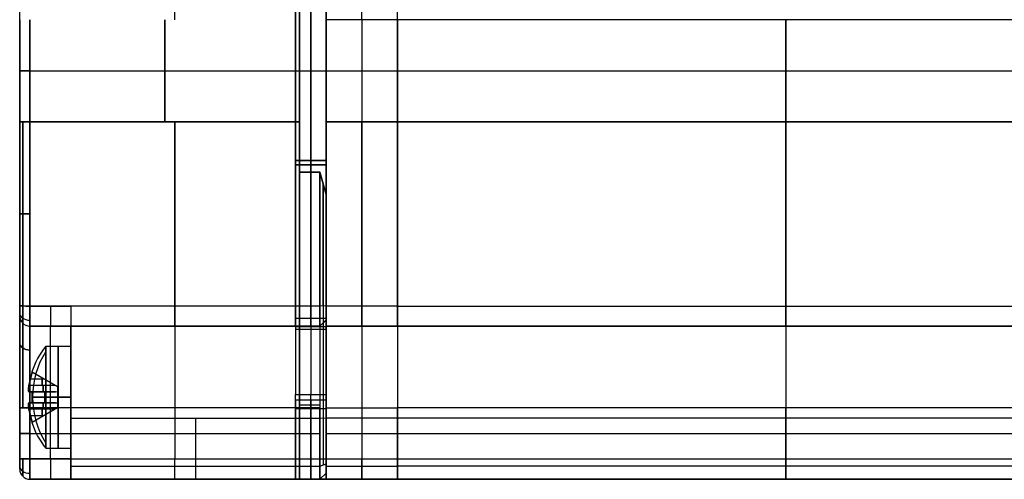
# Model space of a CAD drawing. Extents: x -43.8 to 43.8, y -20 to 37.2.
# Tile 1 of 12: x -43.8 to 4.4, y -20 to 2.5. Entities that reach past the tile are written whole.
import ezdxf

# ---------------------------------------------------------------- set-up
doc = ezdxf.new("R2010")
doc.units = 0
doc.layers.add('DEFAULT', color=7, linetype='CONTINUOUS')

msp = doc.modelspace()

# ---------------------------------------------------------------- linework, layer by layer
at = {"layer": 'DEFAULT'}
for p, q in [((-43.75, -19.5, 25.25), (-43.75, 24.5, 25.25)), ((-30.25, -4.387, 45.25), (-30.25, 4.387, 45.25)), ((-30.25, 4.387, 5.25), (-30.25, -4.387, 5.25)), ((-29.5, -4.387, 45.25), (-29.5, 4.387, 45.25)), ((-29.5, 4.387, 5.25), (-29.5, -4.387, 5.25)), ((-28.75, 4.387, 45.25), (-28.75, -4.387, 45.25)), ((-28.75, -4.387, 5.25), (-28.75, 4.387, 5.25)), ((-43.75, 2.5, 5.75), (-43.75, -2.5, 5.75)), ((-43.75, -2.5, 44.75), (-43.75, 2.5, 44.75)), ((-43.75, 2.5, 5.75), (-43.75, 2.5, 44.75)), ((-43.25, -2.5, 45.25), (-43.25, 2.5, 45.25)), ((-43.25, 2.5, 5.25), (-43.25, -2.5, 5.25)), ((-36.65, -2.5, 45.25), (-36.65, 2.5, 45.25)), ((-36.65, 2.5, 5.25), (-36.65, -2.5, 5.25)), ((-30.05, 2.5, 45.25), (-30.05, -2.5, 45.25)), ((-30.05, -2.5, 5.25), (-30.05, 2.5, 5.25)), ((-28.75, -2.5, 5.25), (-28.75, 2.5, 5.25)), ((-28.75, 2.5, 45.25), (-28.75, -2.5, 45.25)), ((-25.25, 2.5, 5.25), (-28.75, 2.5, 5.25)), ((-27, 2.5, 45.25), (-27, -2.5, 45.25)), ((-27, 2.5, 5.25), (-27, -2.5, 5.25)), ((-25.25, -2.5, 45.25), (-25.25, 2.5, 45.25)), ((-25.25, -2.5, 5.25), (-25.25, 2.5, 5.25)), ((-25.25, -2.5, 45.25), (-25.25, 2.5, 45.25)), ((12.75, 2.5, 5.25), (-25.25, 2.5, 5.25)), ((-25.25, 2.5, 5.25), (-25.25, -2.5, 5.25)), ((-6.25, -2.5, 45.25), (-6.25, 2.5, 45.25)), ((-6.25, 2.5, 5.25), (-6.25, -2.5, 5.25)), ((-30.25, 0, 5.25), (-28.75, 0, 5.25)), ((-28.75, 0, 45.25), (-25.25, 0, 45.25)), ((-25.25, 0, 45.25), (12.75, 0, 45.25)), ((-25.25, 0, 5.25), (12.75, 0, 5.25)), ((-43.25, 0, 45.25), (-30.05, 0, 45.25)), ((-43.25, 0, 5.25), (-30.05, 0, 5.25)), ((-30.25, 0, 45.25), (-28.75, 0, 45.25)), ((-30.05, -0.25, 45.25), (-30.05, -0.25, 43.948)), ((-30.05, -0.25, 6.552), (-30.05, -0.25, 5.25)), ((-28.75, 0, 45.25), (-28.75, 0, 37.275)), ((-28.75, 0, 13.225), (-28.75, 0, 5.25)), ((-28.75, 0, 5.25), (-25.25, 0, 5.25)), ((-43.75, -2.5, 5.75), (-43.75, -11.509, 5.828)), ((-30.05, -2.5, 45.25), (-43.25, -2.5, 45.25)), ((-43.25, -2.5, 5.25), (-30.05, -2.5, 5.25)), ((-28.75, -2.5, 5.25), (-25.25, -2.5, 5.25)), ((-25.25, -2.5, 45.25), (-28.75, -2.5, 45.25)), ((12.75, -2.5, 45.25), (-25.25, -2.5, 45.25)), ((-25.25, -2.5, 5.25), (12.75, -2.5, 5.25)), ((-28.75, -4.387, 45.25), (-30.25, -4.387, 45.25)), ((-30.25, -4.387, 5.25), (-28.75, -4.387, 5.25)), ((-28.75, -4.612, 45.224), (-30.25, -4.612, 45.224)), ((-30.25, -4.612, 5.276), (-28.75, -4.612, 5.276)), ((-29.05, -4.959, 45.244), (-30.05, -4.959, 45.244)), ((-30.05, -4.959, 5.256), (-29.05, -4.959, 5.256)), ((-28.75, -6.062, 44.938), (-29.05, -4.959, 45.244)), ((-29.05, -4.959, 5.256), (-28.75, -6.062, 5.562)), ((-43.25, -11.517, 45.172), (-41.25, -11.517, 45.172)), ((-29.05, -11.517, 5.328), (-43.25, -11.517, 5.328)), ((-28.75, -11.512, 5.628), (-29.05, -11.517, 5.328)), ((-25.25, -11.517, 5.328), (-28.75, -11.517, 5.328)), ((-25.25, -11.517, 5.328), (12.75, -11.517, 5.328)), ((-43.75, -12, 6.328), (-43.75, -12, 8.75)), ((-43.75, -12, 41.75), (-43.75, -12, 44.172)), ((-28.75, -20, 25.25), (-28.75, -12.025, 25.25)), ((-43.25, -12.5, 41.75), (-43.25, -12.5, 44.172)), ((-43.25, -12.5, 6.328), (-43.25, -12.5, 8.75)), ((-41.25, -12.5, 41.75), (-43.25, -12.5, 41.75)), ((-43.25, -12.5, 44.172), (-41.25, -12.5, 44.172)), ((-29.05, -12.5, 8.75), (-43.25, -12.5, 8.75)), ((-29.05, -12.5, 6.328), (-43.25, -12.5, 6.328)), ((-43.25, -12.5, 42.961), (-41.25, -12.5, 42.961)), ((-43.25, -12.5, 7.539), (-29.05, -12.5, 7.539)), ((-42.25, -12.5, 41.75), (-42.25, -12.5, 44.172)), ((-41.25, -12.5, 44.172), (-41.25, -12.5, 41.75)), ((-36.15, -12.5, 6.328), (-36.15, -12.5, 8.75)), ((-28.75, -12.126, 8.721), (-30.25, -12.126, 8.721)), ((-28.75, -12.528, 9.407), (-30.25, -12.528, 9.407)), ((-30.05, -12.502, 8.877), (-29.05, -12.502, 8.877)), ((-28.75, -12.2, 6.328), (-29.05, -12.5, 6.328)), ((-29.05, -12.5, 7.539), (-28.75, -12.2, 7.539)), ((-29.05, -12.5, 8.75), (-28.883, -12.333, 8.75)), ((-29.05, -12.5, 8.75), (-29.05, -12.5, 6.328)), ((-28.9, -12.35, 8.75), (-28.9, -12.35, 6.328)), ((-28.883, -12.333, 8.75), (-28.75, -12.2, 8.651)), ((-28.75, -12.2, 8.651), (-28.75, -12.2, 6.328)), ((-28.75, -12.5, 8.75), (-28.75, -12.5, 6.328)), ((-25.25, -12.5, 6.328), (-28.75, -12.5, 6.328)), ((-28.75, -12.5, 8.75), (-25.25, -12.5, 8.75)), ((-28.75, -12.5, 7.539), (-25.25, -12.5, 7.539)), ((-27, -12.5, 6.328), (-27, -12.5, 8.75)), ((-25.25, -12.5, 8.75), (-25.25, -12.5, 6.328)), ((12.75, -12.5, 8.75), (-25.25, -12.5, 8.75)), ((12.75, -12.5, 6.328), (-25.25, -12.5, 6.328)), ((-25.25, -12.5, 6.328), (-25.25, -12.5, 8.75)), ((-25.25, -12.5, 7.539), (12.75, -12.5, 7.539)), ((-6.25, -12.5, 8.75), (-6.25, -12.5, 6.328)), ((-41.25, -14.658, 40.961), (-41.25, -12.579, 40.961)), ((-30.25, -12.648, 41.383), (-28.75, -12.648, 41.383)), ((-42.472, -13.481, 41.231), (-41.25, -13.481, 41.231)), ((-43.146, -14.748, 41.501), (-43.3, -15.411, 41.501)), ((-43.3, -15.411, 40.961), (-43.146, -14.748, 40.961)), ((-43.154, -14.744, 41.231), (-43.146, -14.748, 41.501)), ((-43.146, -14.748, 40.961), (-43.154, -14.744, 41.231)), ((-41.88, -15.479, 41.231), (-43.154, -14.744, 41.231)), ((-43.146, -14.748, 40.961), (-41.999, -15.411, 40.961)), ((-43.146, -14.748, 41.501), (-41.999, -15.411, 41.501)), ((-41.999, -15.411, 41.501), (-43.3, -15.411, 41.501)), ((-41.999, -15.411, 40.961), (-43.3, -15.411, 40.961)), ((-43.238, -15.08, 41.501), (-42.572, -15.08, 41.501)), ((-43.238, -15.08, 40.961), (-42.572, -15.08, 40.961)), ((-42.649, -15.411, 41.501), (-42.649, -15.035, 41.501)), ((-42.649, -15.035, 40.961), (-42.649, -15.411, 40.961)), ((-42.517, -15.112, 41.501), (-42.517, -15.112, 40.961)), ((-41.999, -15.411, 40.961), (-41.88, -15.479, 40.953)), ((-41.999, -15.411, 41.501), (-41.88, -15.479, 41.509)), ((-43.3, -15.711, 41.801), (-41.999, -15.711, 41.801)), ((-43.3, -15.711, 41.801), (-43.146, -15.711, 42.463)), ((-41.999, -15.711, 40.661), (-43.3, -15.711, 40.661)), ((-43.146, -15.711, 39.998), (-43.3, -15.711, 40.661)), ((-43.238, -15.711, 42.132), (-42.572, -15.711, 42.132)), ((-43.238, -15.711, 40.33), (-42.572, -15.711, 40.33)), ((-43.146, -15.711, 42.463), (-43.146, -16.251, 42.463)), ((-41.999, -15.711, 41.801), (-43.146, -15.711, 42.463)), ((-43.146, -15.711, 39.998), (-41.999, -15.711, 40.661)), ((-43.146, -16.251, 39.998), (-43.146, -15.711, 39.998)), ((-42.649, -15.711, 42.176), (-42.649, -15.711, 41.801)), ((-42.649, -15.711, 40.661), (-42.649, -15.711, 40.285)), ((-42.518, -16.251, 42.1), (-42.518, -15.711, 42.1)), ((-42.518, -16.251, 40.361), (-42.518, -15.711, 40.361)), ((-41.999, -15.711, 41.801), (-41.88, -15.703, 41.732)), ((-41.999, -15.711, 40.661), (-41.88, -15.703, 40.729)), ((-41.88, -15.479, 40.953), (-41.88, -15.479, 41.509)), ((-41.88, -15.703, 41.732), (-41.88, -16.259, 41.732)), ((-41.88, -16.259, 40.729), (-41.88, -15.703, 40.729)), ((-41.25, -15.759, 45.08), (-41.25, -15.759, 42.562)), ((-41.25, -15.759, 39.899), (-41.25, -15.759, 37.819)), ((-30.25, -15.843, 12.722), (-28.75, -15.843, 12.722)), ((-41.999, -16.251, 41.801), (-43.3, -16.251, 41.801)), ((-43.146, -16.251, 42.463), (-43.3, -16.251, 41.801)), ((-43.3, -16.251, 40.661), (-41.999, -16.251, 40.661)), ((-43.238, -16.251, 42.132), (-42.572, -16.251, 42.132)), ((-43.238, -16.251, 40.33), (-42.572, -16.251, 40.33)), ((-41.88, -15.981, 41.732), (-43.154, -15.981, 42.467)), ((-43.154, -15.981, 39.994), (-41.88, -15.981, 40.729)), ((-43.146, -16.251, 42.463), (-41.999, -16.251, 41.801)), ((-41.999, -16.251, 40.661), (-43.146, -16.251, 39.998)), ((-42.649, -16.251, 41.801), (-42.649, -16.251, 42.176)), ((-42.649, -16.251, 40.285), (-42.649, -16.251, 40.661)), ((-42.472, -15.981, 43.731), (-41.25, -15.981, 43.731)), ((-41.25, -15.981, 38.731), (-42.472, -15.981, 38.731)), ((-41.999, -16.251, 41.801), (-41.88, -16.259, 41.732)), ((-41.999, -16.251, 40.661), (-41.88, -16.259, 40.729)), ((-28.75, -16.133, 37.898), (-30.25, -16.133, 37.898)), ((-29.05, -16.373, 12.748), (-30.05, -16.373, 12.748)), ((-43.75, -16.5, 13.25), (-43.75, -19, 13.25)), ((-43.75, -19, 37.25), (-43.75, -16.5, 37.25)), ((-43.3, -16.551, 41.501), (-41.999, -16.551, 41.501)), ((-43.3, -16.551, 41.501), (-43.146, -17.213, 41.501)), ((-43.146, -17.213, 40.961), (-43.3, -16.551, 40.961)), ((-43.3, -16.551, 40.961), (-41.999, -16.551, 40.961)), ((-43.25, -19, 37.75), (-43.25, -16.5, 37.75)), ((-43.25, -16.5, 12.75), (-43.25, -19, 12.75)), ((-41.25, -16.5, 37.75), (-43.25, -16.5, 37.75)), ((-29.05, -16.5, 12.75), (-43.25, -16.5, 12.75)), ((-43.154, -17.217, 41.231), (-41.88, -16.482, 41.231)), ((-41.999, -16.551, 41.501), (-43.146, -17.213, 41.501)), ((-41.999, -16.551, 40.961), (-43.146, -17.213, 40.961)), ((-42.649, -16.926, 41.501), (-42.649, -16.551, 41.501)), ((-42.649, -16.551, 40.961), (-42.649, -16.926, 40.961)), ((-42.517, -16.85, 41.501), (-42.517, -16.85, 40.961)), ((-42.25, -19, 37.75), (-42.25, -16.5, 37.75)), ((-41.999, -16.551, 41.501), (-41.88, -16.482, 41.509)), ((-41.88, -16.482, 40.953), (-41.999, -16.551, 40.961)), ((-41.88, -16.482, 41.509), (-41.88, -16.482, 40.953)), ((-41.25, -16.5, 37.75), (-41.25, -19, 37.75)), ((-36.15, -16.5, 12.75), (-36.15, -19, 12.75)), ((-30.25, -16.529, 13.124), (-28.75, -16.529, 13.124)), ((-29.05, -19, 12.75), (-29.05, -16.5, 12.75)), ((-28.75, -19, 12.75), (-28.75, -16.5, 12.75)), ((-28.75, -16.5, 12.75), (-25.25, -16.5, 12.75)), ((-27, -16.5, 12.75), (-27, -19, 12.75)), ((-25.25, -19, 12.75), (-25.25, -16.5, 12.75)), ((12.75, -16.5, 12.75), (-25.25, -16.5, 12.75)), ((-25.25, -16.5, 12.75), (-25.25, -19, 12.75)), ((-6.25, -19, 12.75), (-6.25, -16.5, 12.75)), ((-43.238, -16.882, 41.501), (-42.572, -16.882, 41.501)), ((-43.238, -16.882, 40.961), (-42.572, -16.882, 40.961)), ((-43.154, -17.217, 41.231), (-43.146, -17.213, 40.961)), ((-43.146, -17.213, 41.501), (-43.154, -17.217, 41.231)), ((-41.25, -17.001, 45.047), (-29.05, -17.001, 45.047)), ((-41.25, -20, 40.961), (-41.25, -17.304, 40.961)), ((-29.05, -17.001, 45.047), (-28.75, -16.993, 44.747)), ((-25.25, -17.001, 45.047), (-28.75, -17.001, 45.047)), ((12.75, -17.001, 45.047), (-25.25, -17.001, 45.047)), ((-43.25, -17.75, 37.75), (-41.25, -17.75, 37.75)), ((-43.25, -17.75, 12.75), (-29.05, -17.75, 12.75)), ((-28.75, -17.75, 12.75), (-25.25, -17.75, 12.75)), ((-25.25, -17.75, 12.75), (12.75, -17.75, 12.75)), ((-42.472, -18.481, 41.231), (-41.25, -18.481, 41.231)), ((-30.05, -20, 25.25), (-30.05, -18.7, 25.25)), ((-41.25, -19, 37.75), (-43.25, -19, 37.75)), ((-43.25, -19, 12.75), (-29.05, -19, 12.75)), ((-29.05, -19, 12.75), (-28.75, -19, 13.05)), ((-29.05, -19.355, 44.581), (-28.75, -19.248, 44.301)), ((-28.75, -19, 12.75), (-25.25, -19, 12.75)), ((-25.25, -19, 12.75), (12.75, -19, 12.75)), ((-43.75, -19.5, 13.75), (-43.75, -19.5, 36.75)), ((-41.25, -19.355, 44.581), (-29.05, -19.355, 44.581)), ((-28.75, -19.7, 13.75), (-29.05, -20, 13.75)), ((-29.05, -20, 20.314), (-28.75, -19.7, 19.228)), ((-29.05, -20, 43.647), (-28.75, -19.7, 43.647)), ((-28.75, -19.7, 31.272), (-29.05, -20, 30.186)), ((-29.05, -20, 17.032), (-28.75, -19.7, 17.032)), ((-29.05, -20, 36.916), (-28.75, -19.7, 36.916)), ((-28.75, -19.355, 44.581), (-25.25, -19.355, 44.581)), ((-28.75, -19.7, 19.228), (-28.75, -19.7, 13.75)), ((-28.75, -19.7, 43.647), (-28.75, -19.7, 31.272)), ((12.75, -19.355, 44.581), (-25.25, -19.355, 44.581)), ((-43.25, -20, 13.75), (-43.25, -20, 36.75)), ((-43.25, -20, 36.75), (-41.25, -20, 36.75)), ((-29.05, -20, 13.75), (-43.25, -20, 13.75)), ((-43.25, -20, 28.698), (-30.05, -20, 28.698)), ((-41.25, -20, 43.647), (-29.05, -20, 43.647)), ((-41.25, -20, 36.75), (-41.25, -20, 43.647)), ((-36.15, -20, 13.75), (-36.15, -20, 43.647)), ((-30.25, -19.974, 29.862), (-28.75, -19.974, 29.862)), ((-30.25, -19.974, 20.638), (-28.75, -19.974, 20.638)), ((-30.25, -20, 29.637), (-28.75, -20, 29.637)), ((-30.25, -20, 20.863), (-30.25, -20, 29.637)), ((-28.75, -20, 20.863), (-30.25, -20, 20.863)), ((-30.25, -20, 25.25), (-28.75, -20, 25.25)), ((-30.05, -20, 20.314), (-29.05, -20, 20.314)), ((-30.05, -20, 30.186), (-30.05, -20, 20.314)), ((-29.05, -20, 30.186), (-30.05, -20, 30.186)), ((-29.5, -20, 20.863), (-29.5, -20, 29.637)), ((-29.05, -20, 20.314), (-29.05, -20, 13.75)), ((-29.05, -20, 43.647), (-29.05, -20, 30.186)), ((-28.9, -19.85, 19.742), (-28.9, -19.85, 13.75)), ((-28.9, -19.85, 43.647), (-28.9, -19.85, 30.758)), ((-28.75, -20, 29.637), (-28.75, -20, 20.863)), ((-28.75, -20, 43.647), (-28.75, -20, 13.75)), ((-25.25, -20, 43.647), (-28.75, -20, 43.647)), ((-28.75, -20, 13.75), (-25.25, -20, 13.75)), ((-28.75, -20, 28.698), (-25.25, -20, 28.698)), ((-27, -20, 43.647), (-27, -20, 13.75)), ((-25.25, -20, 13.75), (-25.25, -20, 43.647)), ((-25.25, -20, 43.647), (12.75, -20, 43.647)), ((12.75, -20, 13.75), (-25.25, -20, 13.75)), ((-25.25, -20, 13.75), (-25.25, -20, 43.647)), ((-25.25, -20, 28.698), (12.75, -20, 28.698)), ((-6.25, -20, 43.647), (-6.25, -20, 13.75))]:
    msp.add_line(p, q, dxfattribs=at)
at = {"layer": 'DEFAULT', "extrusion": (1, 5.69954e-16, -1.51988e-15)}
msp.add_arc((0, 25.25, -30.05), 18.7, 0, 180, dxfattribs=at)
at = {"layer": 'DEFAULT', "extrusion": (1, 5.69954e-16, -9.49923e-16)}
msp.add_arc((0, 25.25, -30.05), 18.7, 180, 0, dxfattribs=at)
at = {"layer": 'DEFAULT', "extrusion": (1, 8.88178e-16, 0)}
for centre in [(2.5, 523.75, -36.15), (2.5, 523.75, -27)]:
    msp.add_arc(centre, 518.5, 270, 271.60261, dxfattribs=at)
at = {"layer": 'DEFAULT', "extrusion": (1, 1.11745e-15, -4.03874e-14)}
msp.add_arc((2.5, 523.75, -28.75), 518.5, 270, 271.60261, dxfattribs=at)
at = {"layer": 'DEFAULT', "extrusion": (1, 5.17236e-16, -1.25776e-14)}
msp.add_arc((2.5, 523.75, -25.25), 518.5, 270, 271.60261, dxfattribs=at)
at = {"layer": 'DEFAULT', "extrusion": (1, 1.77266e-15, -1.77266e-15)}
msp.add_arc((0, 25.25, -28.75), 12.025, 270, 90, dxfattribs=at)
at = {"layer": 'DEFAULT', "extrusion": (1, -2.95444e-16, -1.77266e-15)}
msp.add_arc((0, 25.25, -28.75), 12.025, 90, 270, dxfattribs=at)
at = {"layer": 'DEFAULT', "extrusion": (0, 1, 1.42109e-14)}
for centre, start in [((43.25, 44.75), 360), ((43.25, 37.25, -17.75), 0)]:
    msp.add_arc(centre, 0.5, start, 90, dxfattribs=at)
at = {"layer": 'DEFAULT', "extrusion": (0, 1, 7.99361e-15)}
msp.add_arc((43.25, 5.75), 0.5, 270, 360, dxfattribs=at)
at = {"layer": 'DEFAULT', "extrusion": (1, 0, 0)}
for centre, radius, start, end in [((-2, 40.25, -28.75), 1.025, 270, 90), ((-2, 10.25, -28.75), 1.025, 270, 90), ((-2, 40.25, -28.75), 1.025, 90, 270), ((-2, 10.25, -28.75), 1.025, 90, 270), ((-2.5, 523.75, -43.604), 518.354, 269.00354, 270), ((-2.5, -473.25, -36.15), 518.5, 90, 91.60261), ((-2.5, 523.75, -36.15), 518.5, 269.00354, 270), ((-2.5, 523.75, -27), 518.5, 269.00354, 270), ((-2.5, -473.25, -27), 518.5, 90, 91.60261), ((-2.5, -473.25, -6.25), 518.5, 90, 91.60261), ((-2.5, 523.75, -6.25), 518.5, 269.00354, 270), ((-2.5, -473.25, -28.9), 518.35, 90.33599, 91.60261), ((-2.5, 523.75, -28.9), 518.35, 269.00354, 269.66401), ((-12.134, 43.24, -28.75), 1.2, 270, 90), ((-11.5, 44.172, -42.25), 1, 90.9965, 180), ((-16.5, 8.75, -43.75), 4.5, 0, 90), ((-16.5, 41.75, -43.604), 4.147, 270, 360), ((-12.134, 43.24, -28.75), 1.2, 90, 270), ((-15.981, 41.231, -41.861), 2.5, 270, 90), ((-15.411, 41.801, -42.599), 0.3, 180, 270), ((-15.411, 40.661, -42.599), 0.3, 90, 180), ((-16.551, 40.661, -42.599), 0.3, 0, 90), ((-15.981, 41.231, -41.861), 2.5, 90, 270), ((-16.8, 37.85, -28.9), 7.05, 91.6026, 110.7836), ((-16.8, 37.85, -27), 7.2, 91.6026, 110.7836), ((-16.8, 37.85, -6.25), 7.2, 91.6026, 110.7836), ((-19, 13.75, -43.75), 0.5, 180, 270), ((-19, 36.75, -42.25), 1, 90, 180), ((-19, 43.647, -35.15), 1, 110.7836, 180), ((-19, 43.647, -27), 1, 110.7836, 180), ((-19, 43.647, -6.25), 1, 110.7836, 180)]:
    msp.add_arc(centre, radius, start, end, dxfattribs=at)
at = {"layer": 'DEFAULT', "extrusion": (-3.99725e-12, 1, -1.98175e-14)}
msp.add_arc((43.25, 44.75, -2.5), 0.5, 0, 90, dxfattribs=at)
at = {"layer": 'DEFAULT', "extrusion": (1, -5.521e-15, 5.44187e-13)}
msp.add_arc((-2.5, -473.25, -43.75), 518, 90, 90.99646, dxfattribs=at)
at = {"layer": 'DEFAULT', "extrusion": (6.1342e-12, 1, 9.83102e-14)}
msp.add_arc((43.25, 5.75, -2.5), 0.5, 270, 0, dxfattribs=at)
at = {"layer": 'DEFAULT', "extrusion": (1, 6.30542e-15, -7.25097e-13)}
msp.add_arc((-2.5, -473.25, -43.604), 518.354, 90, 90.99646, dxfattribs=at)
at = {"layer": 'DEFAULT', "extrusion": (1, 1.54143e-14, -1.67707e-12)}
msp.add_arc((-2.5, -473.25, -43.25), 518.5, 90, 90.99646, dxfattribs=at)
at = {"layer": 'DEFAULT', "extrusion": (1, -1.29465e-14, -1.54113e-12)}
msp.add_arc((-2.5, 523.75, -43.25), 518.5, 269.00354, 270, dxfattribs=at)
at = {"layer": 'DEFAULT', "extrusion": (1, -1.83398e-14, 7.61666e-12)}
msp.add_arc((-2.5, -473.25, -30.05), 518.5, 90, 90.27171, dxfattribs=at)
at = {"layer": 'DEFAULT', "extrusion": (1, -1.18371e-14, -4.72376e-12)}
msp.add_arc((-2.5, 523.75, -30.05), 518.5, 269.72829, 270, dxfattribs=at)
at = {"layer": 'DEFAULT', "extrusion": (1, -5.41802e-16, -1.14361e-13)}
msp.add_arc((-2.5, 523.75, -28.75), 518.5, 269.00354, 270, dxfattribs=at)
at = {"layer": 'DEFAULT', "extrusion": (1, 9.33461e-16, -3.16187e-14)}
msp.add_arc((-2.5, -473.25, -28.75), 518.5, 90, 91.60261, dxfattribs=at)
at = {"layer": 'DEFAULT', "extrusion": (1, -5.77774e-17, -6.33044e-14)}
msp.add_arc((-2.5, 523.75, -25.25), 518.5, 269.00354, 270, dxfattribs=at)
at = {"layer": 'DEFAULT', "extrusion": (1, 5.81624e-16, -1.69993e-14)}
msp.add_arc((-2.5, -473.25, -25.25), 518.5, 90, 91.60261, dxfattribs=at)
at = {"layer": 'DEFAULT', "extrusion": (1, 7.12003e-16, -1.60488e-14)}
msp.add_arc((-2.5, -473.25, -25.25), 518.5, 90, 91.60261, dxfattribs=at)
at = {"layer": 'DEFAULT', "extrusion": (1, -6.06851e-17, -4.13482e-14)}
msp.add_arc((-2.5, 523.75, -25.25), 518.5, 269.00354, 270, dxfattribs=at)
at = {"layer": 'DEFAULT', "extrusion": (1, 1.11751e-14, 1.12688e-13)}
msp.add_arc((-4.387, 44.25, -30.25), 1, 90, 103.0028, dxfattribs=at)
at = {"layer": 'DEFAULT', "extrusion": (1, 3.99094e-15, -1.43109e-13)}
msp.add_arc((-4.387, 6.25, -30.25), 1, 256.9972, 270, dxfattribs=at)
at = {"layer": 'DEFAULT', "extrusion": (1, 1.12815e-14, -1.90399e-14)}
msp.add_arc((0, 25.25, -30.25), 20.5, 103.0028, 128.0966, dxfattribs=at)
at = {"layer": 'DEFAULT', "extrusion": (1, 1.08818e-14, 1.99841e-14)}
msp.add_arc((0, 25.25, -30.25), 20.5, 233.7342, 256.9972, dxfattribs=at)
at = {"layer": 'DEFAULT', "extrusion": (1, 5.32907e-15, -1.42109e-14)}
msp.add_arc((-4.387, 44.25, -29.5), 1, 90, 103.0028, dxfattribs=at)
at = {"layer": 'DEFAULT', "extrusion": (1, 5.32907e-15, -8.88178e-16)}
msp.add_arc((-4.387, 6.25, -29.5), 1, 256.9972, 270, dxfattribs=at)
at = {"layer": 'DEFAULT', "extrusion": (1, 5.32907e-15, 0)}
for start, end in [(103.0028, 128.0966), (233.7342, 256.9972), (141.9034, 166.9972), (193.0028, 216.2658)]:
    msp.add_arc((0, 25.25, -29.5), 20.5, start, end, dxfattribs=at)
at = {"layer": 'DEFAULT', "extrusion": (1, 4.81258e-15, 1.51783e-13)}
msp.add_arc((-4.387, 44.25, -28.75), 1, 90, 103.0028, dxfattribs=at)
at = {"layer": 'DEFAULT', "extrusion": (1, 7.15747e-16, -1.18239e-13)}
msp.add_arc((-4.387, 6.25, -28.75), 1, 256.9972, 270, dxfattribs=at)
at = {"layer": 'DEFAULT', "extrusion": (1, 8.4319e-15, -7.17888e-15)}
msp.add_arc((0, 25.25, -28.75), 20.5, 103.0028, 128.0966, dxfattribs=at)
at = {"layer": 'DEFAULT', "extrusion": (1, 7.83291e-15, 5.45407e-15)}
msp.add_arc((0, 25.25, -28.75), 20.5, 233.7342, 256.9972, dxfattribs=at)
at = {"layer": 'DEFAULT', "extrusion": (1, -2.81645e-15, -7.82778e-15)}
msp.add_arc((0, 25.25, -30.05), 20.6, 232.6347, 256.0701, dxfattribs=at)
at = {"layer": 'DEFAULT', "extrusion": (1, 3.92201e-15, -6.0911e-15)}
msp.add_arc((0, 25.25, -30.05), 20.6, 103.9299, 129.0596, dxfattribs=at)
at = {"layer": 'DEFAULT', "extrusion": (1, -1.56018e-14, 9.25851e-13)}
msp.add_arc((-2.5, -473.25, -29.05), 518.5, 90.27171, 91.60261, dxfattribs=at)
at = {"layer": 'DEFAULT', "extrusion": (1, -1.31779e-12, -2.73725e-10)}
msp.add_arc((-2.5, 523.75, -29.05), 518.5, 269.00354, 269.72829, dxfattribs=at)
at = {"layer": 'DEFAULT', "extrusion": (1, -4.40972e-14, 1.37312e-12)}
msp.add_arc((-2.5, -473.25, -28.75), 518.2, 90.39384, 91.60261, dxfattribs=at)
at = {"layer": 'DEFAULT', "extrusion": (1, 3.7166e-12, 5.42579e-10)}
msp.add_arc((-2.5, 523.75, -28.75), 518.2, 269.00354, 269.60616, dxfattribs=at)
at = {"layer": 'DEFAULT', "extrusion": (1, 3.46606e-15, 3.46606e-15)}
for centre, start, end in [((-7.5, 38.24, -28.75), 270, 90), ((-7.5, 12.26, -28.75), 90, 270)]:
    msp.add_arc(centre, 1.025, start, end, dxfattribs=at)
at = {"layer": 'DEFAULT', "extrusion": (1, -3.46606e-15, 3.46606e-15)}
for centre, start, end in [((-7.5, 12.26, -28.75), 270, 90), ((-7.5, 38.24, -28.75), 90, 270)]:
    msp.add_arc(centre, 1.025, start, end, dxfattribs=at)
at = {"layer": 'DEFAULT', "extrusion": (7.05153e-16, 0.999962, 0.008696)}
msp.add_arc((43.25, 44.79, -6.615), 0.5, 360, 90, dxfattribs=at)
at = {"layer": 'DEFAULT', "extrusion": (6.33905e-15, 0.999962, -0.008696)}
msp.add_arc((43.25, 5.708, -7.055), 0.5, 270, 0, dxfattribs=at)
at = {"layer": 'DEFAULT', "extrusion": (1, -6.92211e-15, -6.36548e-14)}
msp.add_arc((-11.5, 6.328, -43.75), 0.5, 180, 269.0035, dxfattribs=at)
at = {"layer": 'DEFAULT', "extrusion": (1, -2.84217e-14, -2.89204e-14)}
msp.add_arc((-11.5, 44.172, -43.75), 0.5, 90.9965, 180, dxfattribs=at)
at = {"layer": 'DEFAULT', "extrusion": (-9.44235e-14, 0.999849, 0.017391)}
msp.add_arc((43.25, 44.865, -10.73), 0.5, 360, 90, dxfattribs=at)
at = {"layer": 'DEFAULT', "extrusion": (1.7142e-12, 0.999849, -0.017391)}
msp.add_arc((43.25, 5.627, -11.608), 0.5, 270, 360, dxfattribs=at)
at = {"layer": 'DEFAULT', "extrusion": (1, -2.07049e-14, 2.03479e-14)}
msp.add_arc((-11.5, 44.172, -43.604), 0.854, 90.9965, 180, dxfattribs=at)
at = {"layer": 'DEFAULT', "extrusion": (1, 7.66296e-14, 6.69822e-14)}
msp.add_arc((-11.5, 6.328, -43.604), 0.854, 180, 269.0035, dxfattribs=at)
at = {"layer": 'DEFAULT', "extrusion": (1, -2.79776e-14, -9.99201e-16)}
msp.add_arc((-11.5, 44.172, -43.25), 1, 90.9965, 180, dxfattribs=at)
at = {"layer": 'DEFAULT', "extrusion": (1, 2.17539e-14, -1.36985e-15)}
msp.add_arc((-11.5, 6.328, -43.25), 1, 180, 269.0035, dxfattribs=at)
at = {"layer": 'DEFAULT', "extrusion": (1, 1.25401e-13, -5.50928e-12)}
msp.add_arc((-2.5, -473.25, -41.25), 518.5, 90.99646, 91.60261, dxfattribs=at)
at = {"layer": 'DEFAULT', "extrusion": (1, -1.37668e-14, -9.99201e-16)}
msp.add_arc((-11.5, 44.172, -41.25), 1, 90.9965, 180, dxfattribs=at)
at = {"layer": 'DEFAULT', "extrusion": (1, 0, -8.88178e-16)}
msp.add_arc((-11.5, 6.328, -36.15), 1, 180, 269.0035, dxfattribs=at)
at = {"layer": 'DEFAULT', "extrusion": (1, -1.16722e-11, -1.14442e-11)}
msp.add_arc((-11.5, 6.328, -29.05), 1, 180, 269.0035, dxfattribs=at)
at = {"layer": 'DEFAULT', "extrusion": (1, -2.33959e-11, -3.97318e-11)}
msp.add_arc((-11.5, 6.328, -28.75), 0.7, 180, 269.0035, dxfattribs=at)
at = {"layer": 'DEFAULT', "extrusion": (1, 1.77636e-15, -5.47725e-16)}
msp.add_arc((-11.5, 6.328, -28.75), 1, 180, 269.0035, dxfattribs=at)
at = {"layer": 'DEFAULT', "extrusion": (1, 0, -1.77636e-15)}
for centre, radius, start, end in [((-11.5, 6.328, -27), 1, 180, 269.0035), ((-16.5, 8.75, -36.15), 4, 0, 90), ((-16.5, 8.75, -27), 4, 0, 90), ((-16.5, 8.75, -6.25), 4, 0, 90), ((-19, 13.75, -27), 1, 180, 270), ((-19, 13.75, -6.25), 1, 180, 270)]:
    msp.add_arc(centre, radius, start, end, dxfattribs=at)
at = {"layer": 'DEFAULT', "extrusion": (1, 3.70147e-15, -1.85051e-15)}
msp.add_arc((-11.5, 6.328, -25.25), 1, 180, 269.0035, dxfattribs=at)
at = {"layer": 'DEFAULT', "extrusion": (1, 9.09348e-16, -1.12704e-15)}
msp.add_arc((-11.5, 6.328, -25.25), 1, 180, 269.0035, dxfattribs=at)
at = {"layer": 'DEFAULT', "extrusion": (1, 3.55271e-15, -1.77636e-15)}
for centre, radius, start, end in [((-11.5, 6.328, -6.25), 1, 180, 269.0035), ((-16.3, 8.95, -29.5), 3.8, 6.9102, 83.0898), ((-15.722, 13.715, -29.5), 1, 216.2658, 263.0898), ((-19, 13.75, -36.15), 1, 180, 270)]:
    msp.add_arc(centre, radius, start, end, dxfattribs=at)
at = {"layer": 'DEFAULT', "extrusion": (-1.19274e-14, 0.700931, 0.713229)}
msp.add_arc((43.25, 39.663, 23.444), 0.5, 0, 90, dxfattribs=at)
at = {"layer": 'DEFAULT', "extrusion": (3.85295e-14, -0.700931, 0.713229)}
msp.add_arc((-43.25, -4.266, 12.574), 0.5, 180, 270, dxfattribs=at)
at = {"layer": 'DEFAULT', "extrusion": (1, 6.5075e-15, -4.92851e-15)}
msp.add_arc((-16.5, 41.75, -43.75), 4.5, 270, 0, dxfattribs=at)
at = {"layer": 'DEFAULT'}
for centre, radius, start, end in [((-43.25, -12, 44.172), 0.5, 180, 270), ((-43.25, -12, 41.75), 0.5, 180, 270), ((-43.25, -12, 6.328), 0.5, 180, 270), ((-43.25, -12, 8.75), 0.5, 180, 270), ((-43.25, -12, 42.961), 0.5, 180, 270), ((-43.25, -12, 7.539), 0.5, 180, 270), ((-39.35, -15.981, 41.231), 4, 141.3178, 161.9886), ((-39.35, -15.981, 41.231), 4, 198.0114, 218.6822), ((-43.25, -19.5, 13.75), 0.5, 180, 270), ((-43.25, -19.5, 36.75), 0.5, 180, 270), ((-43.25, -19.5, 25.25), 0.5, 180, 270)]:
    msp.add_arc(centre, radius, start, end, dxfattribs=at)
at = {"layer": 'DEFAULT', "extrusion": (1, 9.77908e-15, -5.64234e-15)}
msp.add_arc((-16.5, 8.75, -43.604), 4.147, 0, 90, dxfattribs=at)
at = {"layer": 'DEFAULT', "extrusion": (1, 4.44089e-16, -9.99201e-16)}
for centre, radius, start, end in [((-16.5, 41.75, -43.25), 4, 270, 0), ((-16.5, 8.75, -43.25), 4, 0, 90), ((-16.5, 41.75, -41.25), 4, 270, 0), ((-16.5, 8.75, -28.75), 4, 0, 90), ((-15.981, 41.231, -42.472), 2.5, 360, 90), ((-15.981, 41.231, -42.472), 2.5, 270, 360), ((-15.981, 41.231, -41.25), 2.5, 270, 90), ((-15.981, 41.231, -42.472), 2.5, 90, 180), ((-15.981, 41.231, -42.472), 2.5, 180, 270), ((-16.551, 41.801, -41.88), 0.3, 283.2392, 346.7608), ((-15.981, 41.231, -41.25), 2.5, 90, 270), ((-19, 36.75, -43.25), 1, 90, 180), ((-19, 13.75, -43.25), 1, 180, 270), ((-19, 36.75, -41.25), 1, 90, 180), ((-19, 43.647, -41.25), 1, 110.7836, 180)]:
    msp.add_arc(centre, radius, start, end, dxfattribs=at)
at = {"layer": 'DEFAULT', "extrusion": (1, 0, -1.42109e-14)}
for centre, radius in [((-16.5, 41.75, -42.25), 4), ((-16.551, 41.801, -42.599), 0.3)]:
    msp.add_arc(centre, radius, 270, 0, dxfattribs=at)
at = {"layer": 'DEFAULT', "extrusion": (1, -1.00512e-14, 1.17779e-14)}
msp.add_arc((-11.535, 9.528, -30.25), 1, 186.9102, 233.7342, dxfattribs=at)
at = {"layer": 'DEFAULT', "extrusion": (1, 4.93272e-15, 2.76036e-15)}
msp.add_arc((-16.3, 8.95, -30.25), 3.8, 6.9102, 83.0898, dxfattribs=at)
at = {"layer": 'DEFAULT', "extrusion": (1, 4.55358e-15, 3.75722e-15)}
msp.add_arc((-16.5, 8.75, -30.05), 4, 1.8264, 88.1736, dxfattribs=at)
at = {"layer": 'DEFAULT', "extrusion": (1, 3.55271e-15, 0)}
for centre, start, end in [((-11.535, 9.528, -29.5), 186.9102, 233.7342), ((-19, 29.637, -29.5), 166.9972, 180), ((-19, 20.863, -29.5), 180, 193.0028)]:
    msp.add_arc(centre, 1, start, end, dxfattribs=at)
at = {"layer": 'DEFAULT', "extrusion": (1, 5.94258e-12, 1.00628e-13)}
msp.add_arc((-16.5, 8.75, -29.05), 4, 0, 1.8264, dxfattribs=at)
at = {"layer": 'DEFAULT', "extrusion": (1, 2.61944e-15, -3.69673e-15)}
msp.add_arc((-11.535, 9.528, -28.75), 1, 186.9102, 233.7342, dxfattribs=at)
at = {"layer": 'DEFAULT', "extrusion": (1, 4.5108e-15, -7.94136e-17)}
msp.add_arc((-16.3, 8.95, -28.75), 3.8, 6.9102, 83.0898, dxfattribs=at)
at = {"layer": 'DEFAULT', "extrusion": (1, 1.04648e-15, -5.85574e-16)}
msp.add_arc((-16.5, 8.75, -25.25), 4, 0, 90, dxfattribs=at)
at = {"layer": 'DEFAULT', "extrusion": (1, 6.9042e-16, -7.61272e-16)}
msp.add_arc((-16.5, 8.75, -25.25), 4, 0, 90, dxfattribs=at)
at = {"layer": 'DEFAULT', "extrusion": (1, 4.00293e-15, -1.64628e-15)}
msp.add_arc((-15.981, 41.231, -30.05), 3, 269.7117, 0.2883, dxfattribs=at)
at = {"layer": 'DEFAULT', "extrusion": (-3.89316e-14, 0.707107, 0.707107)}
msp.add_arc((43.25, 36.689, 17.854), 0.5, 360, 90, dxfattribs=at)
at = {"layer": 'DEFAULT', "extrusion": (1.7154e-14, 0.707107, -0.707107)}
msp.add_arc((43.25, -0.98, -17.854), 0.5, 270, 0, dxfattribs=at)
at = {"layer": 'DEFAULT', "extrusion": (-0.333102, 2.89694e-15, 0.942891)}
msp.add_arc((15.981, -23.369, 51.984), 4, 235.8841, 304.1159, dxfattribs=at)
at = {"layer": 'DEFAULT', "extrusion": (0.333102, 8.95884e-15, 0.942891)}
msp.add_arc((-15.981, 50.837, 25.768), 4, 55.8841, 124.1159, dxfattribs=at)
at = {"layer": 'DEFAULT', "extrusion": (1, 6.26949e-15, -2.08983e-15)}
msp.add_arc((-15.981, 41.231, -28.75), 1.7, 270, 90, dxfattribs=at)
at = {"layer": 'DEFAULT', "extrusion": (1, 2.63164e-15, -7.89492e-15)}
msp.add_arc((-15.981, 41.231, -41.25), 1.35, 360, 180, dxfattribs=at)
at = {"layer": 'DEFAULT', "extrusion": (1, 2.63164e-15, -2.63164e-15)}
msp.add_arc((-15.981, 41.231, -41.25), 1.35, 180, 360, dxfattribs=at)
at = {"layer": 'DEFAULT', "extrusion": (0.979893, -0.141083, -0.141083)}
msp.add_arc((-21.425, 35.645, -46.11), 0.296, 178.5893, 270.247, dxfattribs=at)
at = {"layer": 'DEFAULT', "extrusion": (0.979893, -0.141083, 0.141083)}
msp.add_arc((-21.425, 45.992, -34.476), 0.296, 89.753, 181.4107, dxfattribs=at)
at = {"layer": 'DEFAULT', "extrusion": (1, -3.32233e-14, -5.24402e-15)}
msp.add_arc((-15.411, 41.801, -41.88), 0.3, 193.2392, 256.7608, dxfattribs=at)
at = {"layer": 'DEFAULT', "extrusion": (1, -3.35284e-14, 6.14413e-14)}
msp.add_arc((-15.411, 40.661, -41.88), 0.3, 103.2392, 166.7608, dxfattribs=at)
at = {"layer": 'DEFAULT', "extrusion": (1, 2.13434e-16, -3.67205e-14)}
msp.add_arc((-15.722, 13.715, -30.25), 1, 216.2658, 263.0898, dxfattribs=at)
at = {"layer": 'DEFAULT', "extrusion": (1, 3.733e-15, -9.00256e-15)}
msp.add_arc((-15.722, 13.715, -28.75), 1, 216.2658, 263.0898, dxfattribs=at)
at = {"layer": 'DEFAULT', "extrusion": (0.979893, 0.141083, -0.141083)}
msp.add_arc((-10.21, 35.002, -50.619), 0.296, 269.753, 1.4107, dxfattribs=at)
at = {"layer": 'DEFAULT', "extrusion": (0.979893, 0.141083, 0.141083)}
msp.add_arc((-10.21, 46.634, -38.986), 0.296, 358.5893, 90.247, dxfattribs=at)
at = {"layer": 'DEFAULT', "extrusion": (-1.18396e-13, 1, -3.29114e-14)}
msp.add_arc((39.35, 41.231, -16.251), 3.991, 342.0164, 351.7886, dxfattribs=at)
at = {"layer": 'DEFAULT', "extrusion": (2.67812e-14, 1, 8.82335e-15)}
msp.add_arc((39.35, 41.231, -15.981), 4, 321.3178, 341.9885, dxfattribs=at)
at = {"layer": 'DEFAULT', "extrusion": (-1.67556e-14, 1, -8.0423e-16)}
msp.add_arc((39.35, 41.231, -15.981), 4, 18.0115, 38.6822, dxfattribs=at)
at = {"layer": 'DEFAULT', "extrusion": (1, 3.68236e-14, 1.47733e-14)}
msp.add_arc((-16.551, 40.661, -41.88), 0.3, 13.2392, 76.7608, dxfattribs=at)
at = {"layer": 'DEFAULT', "extrusion": (1, 4.67291e-15, -1.92525e-15)}
msp.add_arc((0, 25.25, -30.25), 20.5, 141.9034, 166.9972, dxfattribs=at)
at = {"layer": 'DEFAULT', "extrusion": (1, 6.05997e-15, -3.89945e-15)}
msp.add_arc((0, 25.25, -30.05), 20.6, 140.9404, 166.1376, dxfattribs=at)
at = {"layer": 'DEFAULT', "extrusion": (1, 8.51787e-15, 1.26641e-15)}
msp.add_arc((0, 25.25, -30.05), 20.6, 193.8624, 217.3653, dxfattribs=at)
at = {"layer": 'DEFAULT', "extrusion": (1, 2.65291e-13, 1.33344e-11)}
msp.add_arc((-16.5, 8.75, -29.05), 4, 88.1736, 90, dxfattribs=at)
at = {"layer": 'DEFAULT', "extrusion": (1, -2.08983e-15, -2.08983e-15)}
msp.add_arc((-15.981, 41.231, -28.75), 1.7, 90, 270, dxfattribs=at)
at = {"layer": 'DEFAULT', "extrusion": (1, 5.36483e-15, -1.73801e-15)}
msp.add_arc((0, 25.25, -28.75), 20.5, 141.9034, 166.9972, dxfattribs=at)
at = {"layer": 'DEFAULT', "extrusion": (-7.54952e-15, 1, 6.82787e-15)}
for centre, start in [((43.25, 37.25, -16.5), 360), ((43.25, 37.25, -19), 0)]:
    msp.add_arc(centre, 0.5, start, 90, dxfattribs=at)
at = {"layer": 'DEFAULT', "extrusion": (6.66134e-15, 1, 6.82787e-15)}
msp.add_arc((43.25, 13.25, -16.5), 0.5, 270, 0, dxfattribs=at)
at = {"layer": 'DEFAULT', "extrusion": (1, 2.83414e-14, 4.70334e-15)}
msp.add_arc((0, 25.25, -30.25), 20.5, 193.0028, 216.2658, dxfattribs=at)
at = {"layer": 'DEFAULT', "extrusion": (1, 5.23362e-15, -3.86298e-16)}
msp.add_arc((0, 25.25, -28.75), 20.5, 193.0028, 216.2658, dxfattribs=at)
at = {"layer": 'DEFAULT', "extrusion": (1, -1.21561e-14, 3.22148e-14)}
msp.add_arc((-16.8, 37.85, -41.25), 7.2, 91.6026, 110.7836, dxfattribs=at)
at = {"layer": 'DEFAULT', "extrusion": (1, -3.55271e-15, 0)}
msp.add_arc((-16.8, 37.85, -35.15), 7.2, 91.6026, 110.7836, dxfattribs=at)
at = {"layer": 'DEFAULT', "extrusion": (1, 2.67145e-13, -9.68699e-12)}
msp.add_arc((-16.8, 37.85, -29.05), 7.2, 91.6026, 110.7836, dxfattribs=at)
at = {"layer": 'DEFAULT', "extrusion": (1, 1.14948e-12, -4.04303e-11)}
msp.add_arc((-16.8, 37.85, -28.75), 6.9, 91.6026, 110.7836, dxfattribs=at)
at = {"layer": 'DEFAULT', "extrusion": (1, -1.27573e-15, 6.85069e-15)}
msp.add_arc((-16.8, 37.85, -28.75), 7.2, 91.6026, 110.7836, dxfattribs=at)
at = {"layer": 'DEFAULT', "extrusion": (1, -1.49983e-15, 1.39542e-14)}
msp.add_arc((-16.8, 37.85, -25.25), 7.2, 91.6026, 110.7836, dxfattribs=at)
at = {"layer": 'DEFAULT', "extrusion": (1, -6.16557e-16, 4.34524e-15)}
msp.add_arc((-16.8, 37.85, -25.25), 7.2, 91.6026, 110.7836, dxfattribs=at)
at = {"layer": 'DEFAULT', "extrusion": (0, 1, 8.88178e-15)}
msp.add_arc((43.25, 13.25, -17.75), 0.5, 270, 0, dxfattribs=at)
at = {"layer": 'DEFAULT', "extrusion": (1, 3.4308e-14, -3.4308e-14)}
msp.add_arc((-19, 36.75, -43.75), 0.5, 90, 180, dxfattribs=at)
at = {"layer": 'DEFAULT', "extrusion": (-4.44089e-16, 1, -2.77556e-16)}
msp.add_arc((43.25, 13.25, -19), 0.5, 270, 0, dxfattribs=at)
at = {"layer": 'DEFAULT', "extrusion": (1, 6.27301e-14, -3.77564e-14)}
msp.add_arc((-19, 36.75, -43.604), 0.854, 90, 180, dxfattribs=at)
at = {"layer": 'DEFAULT', "extrusion": (1, 5.88636e-15, 1.42109e-14)}
msp.add_arc((-19, 13.75, -43.604), 0.854, 180, 270, dxfattribs=at)
at = {"layer": 'DEFAULT', "extrusion": (1, -3.99858e-12, 3.83638e-12)}
msp.add_arc((-19, 13.75, -29.05), 1, 180, 270, dxfattribs=at)
at = {"layer": 'DEFAULT', "extrusion": (1, -2.22757e-11, -2.75796e-11)}
msp.add_arc((-19, 13.75, -28.75), 0.7, 180, 270, dxfattribs=at)
at = {"layer": 'DEFAULT', "extrusion": (1, 8.25839e-31, -5.55112e-16)}
msp.add_arc((-19, 13.75, -28.75), 1, 180, 270, dxfattribs=at)
at = {"layer": 'DEFAULT', "extrusion": (1, -5.49048e-11, 5.45131e-11)}
msp.add_arc((-19, 43.647, -28.75), 0.7, 110.7836, 180, dxfattribs=at)
at = {"layer": 'DEFAULT', "extrusion": (1, 4.6551e-16, -1.14051e-15)}
msp.add_arc((-19, 13.75, -25.25), 1, 180, 270, dxfattribs=at)
at = {"layer": 'DEFAULT', "extrusion": (1, 8.39606e-16, -9.99201e-16)}
msp.add_arc((-19, 13.75, -25.25), 1, 180, 270, dxfattribs=at)
at = {"layer": 'DEFAULT', "extrusion": (3.4308e-14, 0.707107, 0.707107)}
msp.add_arc((43.25, 39.921, 12.551), 0.5, 0, 90, dxfattribs=at)
at = {"layer": 'DEFAULT', "extrusion": (7.31726e-14, -0.707107, 0.707107)}
msp.add_arc((-43.25, -4.212, 23.158), 0.5, 180, 270, dxfattribs=at)
at = {"layer": 'DEFAULT', "extrusion": (1, 8.12816e-12, -5.57635e-12)}
msp.add_arc((-19, 43.647, -29.05), 1, 110.7836, 180, dxfattribs=at)
at = {"layer": 'DEFAULT', "extrusion": (1, -3.58694e-15, -1.54129e-16)}
msp.add_arc((-19, 43.647, -28.75), 1, 110.7836, 180, dxfattribs=at)
at = {"layer": 'DEFAULT', "extrusion": (1, 9.44143e-15, -1.20707e-14)}
msp.add_arc((-19, 43.647, -25.25), 1, 110.7836, 180, dxfattribs=at)
at = {"layer": 'DEFAULT', "extrusion": (1, 4.05556e-15, -3.44805e-15)}
msp.add_arc((-19, 43.647, -25.25), 1, 110.7836, 180, dxfattribs=at)
at = {"layer": 'DEFAULT', "extrusion": (1, -5.14706e-13, 5.37323e-14)}
msp.add_arc((-19, 29.637, -30.25), 1, 166.9972, 180, dxfattribs=at)
at = {"layer": 'DEFAULT', "extrusion": (1, -3.82361e-13, -4.83566e-14)}
msp.add_arc((-19, 20.863, -30.25), 1, 180, 193.0028, dxfattribs=at)
at = {"layer": 'DEFAULT', "extrusion": (1, -1.06137e-13, 9.26742e-15)}
msp.add_arc((-19, 29.637, -28.75), 1, 166.9972, 180, dxfattribs=at)
at = {"layer": 'DEFAULT', "extrusion": (1, 1.74525e-13, 2.27964e-14)}
msp.add_arc((-19, 20.863, -28.75), 1, 180, 193.0028, dxfattribs=at)

doc.saveas('drawing.dxf')
